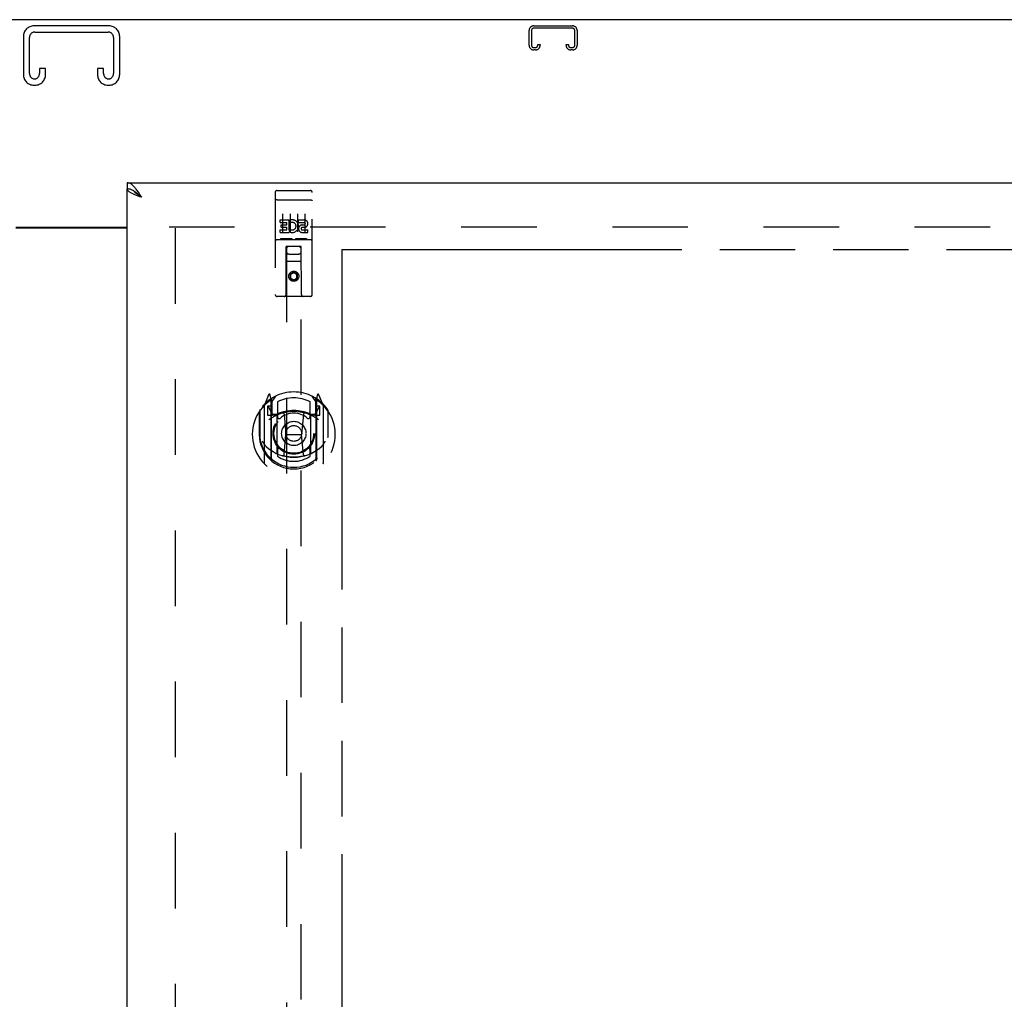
# Model space of a CAD drawing. Header units: inches. Extents: x 0 to 232, y 0 to 150.
# Tile 11 of 17: x 75 to 92, y 96 to 112. Entities that reach past the tile are written whole.
import ezdxf

# ---------------------------------------------------------------- set-up
doc = ezdxf.new("R2010")
doc.units = ezdxf.units.IN
doc.header["$LTSCALE"] = 12.75
doc.header["$MEASUREMENT"] = 0
doc.linetypes.add('HIDDEN', pattern=[0.2, 0.1, -0.1])
doc.linetypes.add('PHANTOM', pattern=[0.8, 0.45, -0.05, 0.1, -0.05, 0.1, -0.05])
doc.layers.get('0').update_dxf_attribs({"linetype": 'CONTINUOUS'})
for name, color, linetype in [('02___PRT_ALL_AXES', 7, 'CONTINUOUS'), ('AVAILABLE_DOOR_SPACE', 7, 'CONTINUOUS'), ('DEFAULT_2', 8, 'HIDDEN'), ('DIMENSIONS', 7, 'CONTINUOUS')]:
    doc.layers.add(name, color=color, linetype=linetype)
doc.styles.get("Standard").update_dxf_attribs({"font": 'arial.ttf'})
doc.dimstyles.new('DIMSTYLE_1', dxfattribs={"dimtxt": 1.022727, "dimasz": 1.363636, "dimexe": 0.09, "dimexo": 0.07, "dimgap": 0.0375, "dimtad": 0, "dimtih": 1, "dimtoh": 1, "dimzin": 4, "dimdsep": 46, "dimtxsty": 'Standard', "dimblk": '_FILLED', "dimblk1": '_FILLED', "dimblk2": '_FILLED', "dimcen": 0.09, "dimazin": 1, "dimtfac": 1, "dimtdec": 3, "dimtofl": 0, "dimtmove": 0, "dimatfit": 3, "dimldrblk": '_FILLED', "dimfxl": 1, "dimtolj": 1, "dimtzin": 4, "dimarcsym": 0})

# ---------------------------------------------------------------- blocks, each defined once
blk = doc.blocks.new('_FILLED')
at = {"color": 0, "linetype": 'ByBlock'}
blk.add_solid([(0, 0), (-1, 0.2), (-1, -0.2)], dxfattribs=at)
blk = doc.blocks.new('*D13')
at = {"layer": 'DIMENSIONS', "color": 2, "linetype": 'Continuous'}
for p, q in [((76.796, 92.536), (74.069, 92.536)), ((80.421, 92.536), (83.202, 92.536))]:
    blk.add_line(p, q, dxfattribs=at)
at = {"layer": 'DIMENSIONS', "color": 2, "linetype": 'Continuous', "xscale": 1.3636363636, "yscale": 1.3636363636, "zscale": 1.3636363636}
blk.add_blockref('_FILLED', (76.796, 92.536), dxfattribs=at)
at = {"layer": 'DIMENSIONS', "color": 2, "linetype": 'Continuous', "xscale": 1.3636363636, "yscale": 1.3636363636, "zscale": 1.3636363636, "rotation": 180}
blk.add_blockref('_FILLED', (80.421, 92.536), dxfattribs=at)
at = {"layer": 'DIMENSIONS', "color": 2, "linetype": 'Continuous', "insert": (83.714, 93.047), "char_height": 1.0227, "width": 2.77923, "attachment_point": 1, "line_spacing_factor": 0.9}
blk.add_mtext('3.63', dxfattribs=at)
blk = doc.blocks.new('*D14')
at = {"layer": 'DIMENSIONS', "color": 2, "linetype": 'Continuous'}
for p, q in [((71.296, 88.778), (68.936, 88.778)), ((74.921, 88.778), (77.649, 88.778))]:
    blk.add_line(p, q, dxfattribs=at)
at = {"layer": 'DIMENSIONS', "color": 2, "linetype": 'Continuous', "xscale": 1.3636363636, "yscale": 1.3636363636, "zscale": 1.3636363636}
blk.add_blockref('_FILLED', (71.296, 88.778), dxfattribs=at)
at = {"layer": 'DIMENSIONS', "color": 2, "linetype": 'Continuous', "xscale": 1.3636363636, "yscale": 1.3636363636, "zscale": 1.3636363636, "rotation": 180}
blk.add_blockref('_FILLED', (74.921, 88.778), dxfattribs=at)
at = {"layer": 'DIMENSIONS', "color": 2, "linetype": 'Continuous', "insert": (68.424, 89.289), "char_height": 1.0227, "width": 2.77923, "attachment_point": 3, "line_spacing_factor": 0.9}
blk.add_mtext('3.63', dxfattribs=at)

msp = doc.modelspace()

# ---------------------------------------------------------------- linework, layer by layer
at = {"color": 3, "linetype": 'Continuous'}
for p, q in [((105.807, 112.457), (45.911, 112.457)), ((76.796, 109.707), (105.484, 109.707)), ((76.796, 47.311), (76.796, 109.603)), ((74.921, 108.957), (76.796, 108.957)), ((76.796, 108.942), (74.921, 108.942))]:
    msp.add_line(p, q, dxfattribs=at)
at = {"color": 7, "linetype": 'Continuous'}
for p, q in [((76.796, 109.707), (76.796, 109.603)), ((76.92, 109.561), (76.909, 109.568))]:
    msp.add_line(p, q, dxfattribs=at)
at = {"color": 3, "linetype": 'Continuous'}
for points in [[(76.951, 109.598), (76.94, 109.611), (76.93, 109.623), (76.92, 109.635), (76.909, 109.646), (76.899, 109.656), (76.889, 109.666), (76.879, 109.674), (76.868, 109.682), (76.858, 109.688), (76.848, 109.694), (76.838, 109.699), (76.827, 109.702), (76.817, 109.705), (76.807, 109.707), (76.796, 109.707)], [(76.903, 109.515), (76.891, 109.521), (76.88, 109.526), (76.869, 109.532), (76.858, 109.537), (76.849, 109.543), (76.84, 109.548), (76.832, 109.554), (76.825, 109.559), (76.818, 109.565), (76.812, 109.57), (76.808, 109.576), (76.804, 109.581), (76.801, 109.587), (76.798, 109.592), (76.797, 109.598), (76.796, 109.603)], [(77.043, 109.461), (77.013, 109.472), (76.999, 109.477), (76.984, 109.483), (76.97, 109.488), (76.956, 109.493), (76.942, 109.499), (76.928, 109.504), (76.915, 109.51), (76.903, 109.515)], [(77.043, 109.461), (77.033, 109.477), (77.022, 109.493), (77.012, 109.509), (77.002, 109.524), (76.992, 109.54), (76.981, 109.555), (76.971, 109.57), (76.961, 109.584), (76.951, 109.598)]]:
    msp.add_lwpolyline(points, dxfattribs=at)
at = {"color": 7, "linetype": 'Continuous'}
for points in [[(76.909, 109.568), (76.899, 109.574), (76.889, 109.579), (76.879, 109.584), (76.868, 109.588), (76.858, 109.592), (76.848, 109.596), (76.838, 109.598), (76.827, 109.6), (76.817, 109.602), (76.807, 109.603), (76.796, 109.603)], [(77.043, 109.461), (77.033, 109.467), (77.023, 109.474), (77.013, 109.48), (77.003, 109.487), (76.993, 109.493), (76.984, 109.499), (76.975, 109.506), (76.966, 109.512), (76.958, 109.519), (76.95, 109.525), (76.942, 109.532), (76.935, 109.538), (76.929, 109.545), (76.923, 109.551), (76.918, 109.558), (76.913, 109.564), (76.912, 109.566)], [(77.043, 109.461), (77.033, 109.47), (77.022, 109.479), (77.012, 109.488), (77.002, 109.497), (76.992, 109.506), (76.981, 109.515), (76.971, 109.524), (76.961, 109.532), (76.951, 109.54), (76.94, 109.547), (76.93, 109.555), (76.92, 109.561)]]:
    msp.add_lwpolyline(points, dxfattribs=at)
at = {"layer": '02___PRT_ALL_AXES', "color": 8, "linetype": 'HIDDEN'}
for p, q in [((79.326, 109.575), (79.891, 109.575)), ((79.377, 109.039), (79.377, 109.082)), ((79.377, 109.082), (79.533, 109.082)), ((79.377, 109.039), (79.491, 109.039)), ((79.398, 108.955), (79.398, 108.997)), ((79.398, 108.997), (79.491, 108.997)), ((79.491, 108.997), (79.491, 109.039)), ((79.533, 108.904), (79.533, 109.082)), ((79.558, 109.034), (79.541, 109.073)), ((79.69, 109.039), (79.69, 109.082)), ((79.69, 109.082), (79.782, 109.082)), ((79.69, 109.039), (79.782, 109.039)), ((79.753, 108.996), (79.782, 108.996)), ((79.377, 108.869), (79.377, 108.911)), ((79.377, 108.911), (79.491, 108.911)), ((79.377, 108.869), (79.533, 108.869)), ((79.398, 108.955), (79.491, 108.955)), ((79.491, 108.911), (79.491, 108.955)), ((79.533, 108.904), (79.546, 108.923)), ((79.533, 108.869), (79.533, 108.881)), ((79.537, 108.879), (79.533, 108.881)), ((79.749, 108.955), (79.796, 108.955)), ((79.753, 108.911), (79.846, 108.911)), ((79.753, 108.869), (79.846, 108.869)), ((79.846, 108.869), (79.846, 108.911)), ((79.326, 108.747), (79.891, 108.747))]:
    msp.add_line(p, q, dxfattribs=at)
msp.add_circle((79.609, 108.13), 0.085, dxfattribs=at)
for centre, radius, start, end in [((79.583, 108.975), 0.107, 244.2636, 113.4027), ((79.583, 108.975), 0.0639, 234.8895, 113.4026), ((79.753, 108.932), 0.0635, 90, 270), ((79.782, 109.017), 0.0644, 282.2995, 90.0775), ((79.782, 109.017), 0.0219, 269.9011, 90), ((79.753, 108.933), 0.0219, 100.307, 270)]:
    msp.add_arc(centre, radius, start, end, dxfattribs=at)
at = {"layer": 'AVAILABLE_DOOR_SPACE', "color": 4, "linetype": 'PHANTOM'}
for q in [(80.421, 79.332), (103.734, 108.582)]:
    msp.add_line((80.421, 108.582), q, dxfattribs=at)
at = {"layer": 'DEFAULT_2', "color": 8, "linetype": 'HIDDEN'}
for p, q in [((76.491, 112.353), (75.226, 112.353)), ((83.658, 112.353), (84.31, 112.353)), ((84.31, 112.313), (83.658, 112.313)), ((75.046, 112.173), (75.046, 111.533)), ((75.15, 111.547), (75.15, 112.159)), ((75.24, 112.249), (76.477, 112.249)), ((76.567, 112.159), (76.567, 111.547)), ((76.671, 111.533), (76.671, 112.173)), ((83.578, 112.027), (83.578, 112.273)), ((83.618, 112.273), (83.618, 112.027)), ((84.35, 112.027), (84.35, 112.273)), ((84.39, 112.273), (84.39, 112.027)), ((83.658, 111.987), (83.685, 111.987)), ((83.725, 112.027), (83.725, 112.041)), ((83.725, 112.041), (83.765, 112.041)), ((83.765, 112.041), (83.765, 112.027)), ((84.203, 112.027), (84.203, 112.041)), ((84.203, 112.041), (84.243, 112.041)), ((84.243, 112.041), (84.243, 112.027)), ((84.283, 111.987), (84.31, 111.987)), ((83.685, 111.947), (83.658, 111.947)), ((84.31, 111.947), (84.283, 111.947)), ((75.317, 111.634), (75.317, 111.547)), ((75.421, 111.634), (75.317, 111.634)), ((75.421, 111.533), (75.421, 111.634)), ((76.296, 111.634), (76.296, 111.533)), ((76.4, 111.634), (76.296, 111.634)), ((76.4, 111.547), (76.4, 111.634)), ((75.226, 111.353), (75.241, 111.353)), ((76.476, 111.353), (76.491, 111.353)), ((79.296, 109.545), (79.296, 107.82)), ((79.391, 109.575), (79.576, 109.575)), ((79.641, 109.575), (79.826, 109.575)), ((79.921, 107.82), (79.921, 109.545)), ((79.313, 109.416), (79.312, 109.416)), ((79.314, 109.416), (79.313, 109.416)), ((79.315, 109.416), (79.314, 109.416)), ((79.315, 109.416), (79.315, 109.416)), ((79.316, 109.416), (79.315, 109.416)), ((79.317, 109.416), (79.316, 109.416)), ((79.318, 109.416), (79.317, 109.416)), ((79.319, 109.416), (79.318, 109.416)), ((79.319, 109.416), (79.319, 109.416)), ((79.32, 109.416), (79.319, 109.416)), ((79.321, 109.416), (79.32, 109.416)), ((79.322, 109.417), (79.321, 109.416)), ((79.323, 109.417), (79.322, 109.417)), ((79.324, 109.417), (79.323, 109.417)), ((79.324, 109.417), (79.324, 109.417)), ((79.325, 109.417), (79.324, 109.417)), ((79.326, 109.417), (79.325, 109.417)), ((79.326, 109.417), (79.891, 109.417)), ((79.891, 109.417), (79.892, 109.417)), ((79.892, 109.417), (79.893, 109.417)), ((79.893, 109.417), (79.894, 109.417)), ((79.894, 109.417), (79.895, 109.417)), ((79.895, 109.417), (79.896, 109.417)), ((79.896, 109.417), (79.896, 109.417)), ((79.896, 109.417), (79.897, 109.416)), ((79.897, 109.416), (79.898, 109.416)), ((79.898, 109.416), (79.899, 109.416)), ((79.899, 109.416), (79.9, 109.416)), ((79.9, 109.416), (79.901, 109.416)), ((79.901, 109.416), (79.901, 109.416)), ((79.901, 109.416), (79.902, 109.416)), ((79.902, 109.416), (79.903, 109.416)), ((79.903, 109.416), (79.904, 109.416)), ((79.904, 109.416), (79.904, 109.416)), ((79.421, 109.183), (79.421, 108.877)), ((79.546, 109.183), (79.546, 108.877)), ((79.671, 109.183), (79.671, 108.877)), ((79.796, 109.183), (79.796, 108.877)), ((104.109, 108.957), (77.505, 108.957)), ((77.609, 108.942), (77.609, 47.972)), ((79.326, 108.747), (79.891, 108.747)), ((79.57, 108.763), (79.398, 108.763)), ((79.82, 108.763), (79.648, 108.763)), ((79.479, 107.82), (79.482, 108.63)), ((79.484, 108.63), (79.482, 108.63)), ((79.484, 108.63), (79.484, 80.628)), ((79.734, 108.63), (79.484, 108.63)), ((79.524, 108.505), (79.694, 108.505)), ((79.734, 80.628), (79.734, 108.63)), ((79.735, 108.63), (79.734, 108.63)), ((79.739, 107.82), (79.735, 108.63)), ((79.737, 108.38), (79.481, 108.38)), ((79.609, 108.201), (79.546, 108.165)), ((79.546, 108.165), (79.546, 108.093)), ((79.546, 108.165), (79.556, 108.16)), ((79.609, 108.19), (79.556, 108.16)), ((79.556, 108.16), (79.556, 108.099)), ((79.609, 108.201), (79.609, 108.19)), ((79.671, 108.165), (79.609, 108.201)), ((79.661, 108.16), (79.609, 108.19)), ((79.671, 108.165), (79.661, 108.16)), ((79.661, 108.099), (79.661, 108.16)), ((79.671, 108.093), (79.671, 108.165)), ((79.546, 108.093), (79.556, 108.099)), ((79.546, 108.093), (79.609, 108.057)), ((79.556, 108.099), (79.609, 108.069)), ((79.609, 108.069), (79.661, 108.099)), ((79.609, 108.057), (79.671, 108.093)), ((79.609, 108.057), (79.609, 108.069)), ((79.671, 108.093), (79.661, 108.099)), ((79.891, 107.79), (79.326, 107.79)), ((79.184, 106.129), (79.113, 105.954)), ((79.206, 106.05), (79.205, 106.049)), ((79.205, 106.049), (79.205, 106.049)), ((79.205, 106.049), (79.205, 106.049)), ((79.226, 106.046), (79.212, 106.126)), ((79.226, 105.03), (79.226, 106.046)), ((79.234, 105.999), (79.304, 106.108)), ((79.234, 105.055), (79.234, 106.058)), ((79.236, 106.033), (79.236, 105.826)), ((79.334, 106.011), (79.334, 105.758)), ((79.884, 105.758), (79.884, 106.011)), ((79.914, 106.108), (79.984, 105.999)), ((79.981, 105.826), (79.981, 106.033)), ((79.984, 105.055), (79.984, 106.058)), ((80.006, 106.126), (79.991, 106.046)), ((79.991, 106.046), (79.991, 105.03)), ((80.013, 106.049), (80.008, 106.052)), ((80.105, 105.954), (80.034, 106.129)), ((79.026, 105.848), (79.026, 105.46)), ((79.034, 105.871), (79.034, 105.413)), ((79.109, 105.943), (79.109, 104.976)), ((79.166, 105.939), (79.166, 105.789)), ((79.234, 105.939), (79.166, 105.939)), ((79.175, 105.931), (79.204, 105.885)), ((80.051, 105.939), (79.984, 105.939)), ((80.014, 105.885), (80.043, 105.931)), ((80.051, 105.789), (80.051, 105.939)), ((80.109, 104.976), (80.109, 105.943)), ((80.184, 105.871), (80.184, 105.413)), ((80.191, 105.46), (80.191, 105.848)), ((79.166, 105.789), (79.226, 105.789)), ((79.326, 105.788), (79.254, 105.788)), ((79.256, 105.806), (79.322, 105.806)), ((79.326, 105.147), (79.326, 105.778)), ((79.446, 105.804), (79.476, 105.46)), ((79.772, 105.804), (79.741, 105.46)), ((79.964, 105.788), (79.891, 105.788)), ((79.891, 105.778), (79.891, 105.147)), ((79.896, 105.806), (79.961, 105.806)), ((79.991, 105.789), (80.051, 105.789)), ((79.026, 105.46), (79.041, 105.46)), ((79.034, 105.413), (79.034, 105.41)), ((79.446, 105.12), (79.476, 105.46)), ((79.476, 105.46), (79.741, 105.46)), ((79.772, 105.12), (79.741, 105.46)), ((80.191, 105.46), (80.176, 105.46)), ((80.184, 105.413), (80.184, 105.41)), ((79.334, 105.197), (79.334, 105.094)), ((79.884, 105.094), (79.884, 105.197))]:
    msp.add_line(p, q, dxfattribs=at)
for points in [[(79.312, 109.416), (79.312, 109.416), (79.312, 109.416), (79.311, 109.416), (79.311, 109.416), (79.311, 109.415), (79.31, 109.415), (79.31, 109.415), (79.309, 109.415), (79.309, 109.415), (79.309, 109.415), (79.308, 109.415), (79.308, 109.415), (79.308, 109.415), (79.307, 109.415), (79.307, 109.415), (79.307, 109.415), (79.306, 109.415), (79.306, 109.415), (79.306, 109.415), (79.306, 109.415), (79.305, 109.414), (79.305, 109.414), (79.305, 109.414), (79.304, 109.414), (79.304, 109.414), (79.304, 109.414), (79.304, 109.414), (79.303, 109.414), (79.303, 109.414), (79.303, 109.414), (79.303, 109.414), (79.302, 109.414), (79.302, 109.413), (79.302, 109.413), (79.302, 109.413), (79.301, 109.413), (79.301, 109.413), (79.301, 109.413), (79.301, 109.413), (79.3, 109.413), (79.3, 109.413), (79.3, 109.413), (79.3, 109.413), (79.3, 109.412), (79.299, 109.412), (79.299, 109.412), (79.299, 109.412), (79.299, 109.412), (79.299, 109.412), (79.299, 109.412), (79.298, 109.412), (79.298, 109.412), (79.298, 109.412), (79.298, 109.412), (79.298, 109.411), (79.298, 109.411), (79.298, 109.411), (79.298, 109.411), (79.297, 109.411), (79.297, 109.411), (79.297, 109.411), (79.297, 109.411), (79.297, 109.411), (79.297, 109.411), (79.297, 109.41), (79.297, 109.41), (79.297, 109.41), (79.297, 109.41), (79.297, 109.41), (79.297, 109.41), (79.297, 109.41), (79.297, 109.41), (79.297, 109.41), (79.297, 109.409), (79.296, 109.409), (79.296, 109.409), (79.296, 109.409)], [(79.904, 109.416), (79.905, 109.416), (79.906, 109.416), (79.906, 109.416), (79.906, 109.416), (79.907, 109.416), (79.907, 109.416), (79.907, 109.415), (79.908, 109.415), (79.908, 109.415), (79.908, 109.415), (79.909, 109.415), (79.909, 109.415), (79.91, 109.415), (79.91, 109.415), (79.91, 109.415), (79.911, 109.415), (79.911, 109.415), (79.911, 109.415), (79.911, 109.415), (79.912, 109.415), (79.912, 109.415), (79.912, 109.415), (79.913, 109.414), (79.913, 109.414), (79.913, 109.414), (79.914, 109.414), (79.914, 109.414), (79.914, 109.414), (79.914, 109.414), (79.915, 109.414), (79.915, 109.414), (79.915, 109.414), (79.915, 109.414), (79.916, 109.414), (79.916, 109.413), (79.916, 109.413), (79.916, 109.413), (79.917, 109.413), (79.917, 109.413), (79.917, 109.413), (79.917, 109.413), (79.918, 109.413), (79.918, 109.413), (79.918, 109.413), (79.918, 109.413), (79.918, 109.412), (79.919, 109.412), (79.919, 109.412), (79.919, 109.412), (79.919, 109.412), (79.919, 109.412), (79.919, 109.412), (79.92, 109.412), (79.92, 109.412), (79.92, 109.412), (79.92, 109.412), (79.92, 109.411), (79.92, 109.411), (79.92, 109.411), (79.92, 109.411), (79.921, 109.411), (79.921, 109.411), (79.921, 109.411), (79.921, 109.411), (79.921, 109.411), (79.921, 109.411), (79.921, 109.41), (79.921, 109.41), (79.921, 109.41), (79.921, 109.41), (79.921, 109.41), (79.921, 109.41), (79.921, 109.41), (79.921, 109.41), (79.921, 109.41), (79.921, 109.409), (79.921, 109.409), (79.921, 109.409), (79.921, 109.409)], [(79.398, 108.763), (79.398, 108.763), (79.398, 108.763), (79.397, 108.763), (79.397, 108.763), (79.397, 108.763), (79.397, 108.763), (79.397, 108.763), (79.396, 108.763), (79.396, 108.763), (79.396, 108.763), (79.396, 108.763), (79.396, 108.763), (79.396, 108.763), (79.395, 108.763), (79.395, 108.763), (79.395, 108.763), (79.395, 108.763), (79.395, 108.763), (79.395, 108.763), (79.394, 108.763), (79.394, 108.763), (79.394, 108.763), (79.394, 108.763), (79.394, 108.763), (79.394, 108.763), (79.394, 108.763), (79.393, 108.763), (79.393, 108.763), (79.393, 108.763), (79.393, 108.763), (79.393, 108.763), (79.393, 108.763), (79.393, 108.763), (79.393, 108.763), (79.393, 108.763), (79.392, 108.763), (79.392, 108.763), (79.392, 108.763), (79.392, 108.764), (79.392, 108.764), (79.392, 108.764), (79.392, 108.764), (79.392, 108.764), (79.392, 108.764), (79.392, 108.764), (79.391, 108.764)], [(79.576, 108.764), (79.576, 108.764), (79.576, 108.764), (79.576, 108.764), (79.576, 108.764), (79.576, 108.764), (79.576, 108.764), (79.576, 108.764), (79.576, 108.763), (79.576, 108.763), (79.576, 108.763), (79.575, 108.763), (79.575, 108.763), (79.575, 108.763), (79.575, 108.763), (79.575, 108.763), (79.575, 108.763), (79.575, 108.763), (79.575, 108.763), (79.574, 108.763), (79.574, 108.763), (79.574, 108.763), (79.574, 108.763), (79.574, 108.763), (79.574, 108.763), (79.574, 108.763), (79.574, 108.763), (79.573, 108.763), (79.573, 108.763), (79.573, 108.763), (79.573, 108.763), (79.573, 108.763), (79.573, 108.763), (79.572, 108.763), (79.572, 108.763), (79.572, 108.763), (79.572, 108.763), (79.572, 108.763), (79.571, 108.763), (79.571, 108.763), (79.571, 108.763), (79.571, 108.763), (79.571, 108.763), (79.571, 108.763), (79.57, 108.763), (79.57, 108.763)], [(79.648, 108.763), (79.648, 108.763), (79.648, 108.763), (79.647, 108.763), (79.647, 108.763), (79.647, 108.763), (79.647, 108.763), (79.647, 108.763), (79.646, 108.763), (79.646, 108.763), (79.646, 108.763), (79.646, 108.763), (79.646, 108.763), (79.646, 108.763), (79.645, 108.763), (79.645, 108.763), (79.645, 108.763), (79.645, 108.763), (79.645, 108.763), (79.645, 108.763), (79.644, 108.763), (79.644, 108.763), (79.644, 108.763), (79.644, 108.763), (79.644, 108.763), (79.644, 108.763), (79.644, 108.763), (79.643, 108.763), (79.643, 108.763), (79.643, 108.763), (79.643, 108.763), (79.643, 108.763), (79.643, 108.763), (79.643, 108.763), (79.643, 108.763), (79.643, 108.763), (79.642, 108.763), (79.642, 108.763), (79.642, 108.763), (79.642, 108.764), (79.642, 108.764), (79.642, 108.764), (79.642, 108.764), (79.642, 108.764), (79.642, 108.764), (79.642, 108.764), (79.641, 108.764)], [(79.826, 108.764), (79.826, 108.764), (79.826, 108.764), (79.826, 108.764), (79.826, 108.764), (79.826, 108.764), (79.826, 108.764), (79.826, 108.764), (79.826, 108.763), (79.826, 108.763), (79.826, 108.763), (79.825, 108.763), (79.825, 108.763), (79.825, 108.763), (79.825, 108.763), (79.825, 108.763), (79.825, 108.763), (79.825, 108.763), (79.825, 108.763), (79.824, 108.763), (79.824, 108.763), (79.824, 108.763), (79.824, 108.763), (79.824, 108.763), (79.824, 108.763), (79.824, 108.763), (79.824, 108.763), (79.823, 108.763), (79.823, 108.763), (79.823, 108.763), (79.823, 108.763), (79.823, 108.763), (79.823, 108.763), (79.822, 108.763), (79.822, 108.763), (79.822, 108.763), (79.822, 108.763), (79.822, 108.763), (79.822, 108.763), (79.821, 108.763), (79.821, 108.763), (79.821, 108.763), (79.821, 108.763), (79.821, 108.763), (79.82, 108.763), (79.82, 108.763)], [(79.076, 105.346), (79.08, 105.341), (79.083, 105.336), (79.086, 105.331), (79.088, 105.326), (79.091, 105.322), (79.094, 105.318), (79.097, 105.314), (79.099, 105.31), (79.102, 105.306), (79.104, 105.302), (79.107, 105.299), (79.109, 105.296), (79.112, 105.292), (79.114, 105.289), (79.116, 105.286), (79.118, 105.284), (79.12, 105.281), (79.123, 105.278), (79.125, 105.276), (79.127, 105.273), (79.129, 105.271), (79.131, 105.269), (79.133, 105.266), (79.135, 105.264), (79.136, 105.262), (79.138, 105.26), (79.14, 105.258), (79.142, 105.257), (79.143, 105.255), (79.145, 105.253), (79.147, 105.252), (79.148, 105.25), (79.15, 105.249), (79.152, 105.247), (79.153, 105.246), (79.155, 105.245)], [(80.063, 105.245), (80.065, 105.246), (80.066, 105.247), (80.068, 105.249), (80.069, 105.25), (80.071, 105.252), (80.073, 105.253), (80.074, 105.255), (80.076, 105.257), (80.078, 105.258), (80.08, 105.26), (80.082, 105.262), (80.083, 105.264), (80.085, 105.266), (80.087, 105.269), (80.089, 105.271), (80.091, 105.273), (80.093, 105.276), (80.095, 105.278), (80.097, 105.281), (80.1, 105.284), (80.102, 105.286), (80.104, 105.289), (80.106, 105.292), (80.109, 105.296), (80.111, 105.299), (80.114, 105.302), (80.116, 105.306), (80.119, 105.31), (80.121, 105.314), (80.124, 105.318), (80.127, 105.322), (80.129, 105.326), (80.132, 105.331), (80.135, 105.336), (80.138, 105.341), (80.141, 105.346)], [(79.797, 105.103), (79.792, 105.101), (79.786, 105.1), (79.781, 105.099), (79.775, 105.097), (79.77, 105.096), (79.764, 105.095), (79.759, 105.093), (79.753, 105.092), (79.748, 105.091), (79.742, 105.09), (79.737, 105.089), (79.731, 105.088), (79.726, 105.087), (79.72, 105.086), (79.715, 105.085), (79.709, 105.084), (79.704, 105.084), (79.698, 105.083), (79.693, 105.082), (79.687, 105.081), (79.682, 105.081), (79.676, 105.08), (79.67, 105.08), (79.665, 105.079), (79.659, 105.079), (79.654, 105.079), (79.648, 105.078), (79.643, 105.078), (79.637, 105.078), (79.631, 105.077), (79.626, 105.077), (79.62, 105.077), (79.615, 105.077), (79.609, 105.077), (79.603, 105.077), (79.598, 105.077), (79.592, 105.077), (79.587, 105.077), (79.581, 105.078), (79.575, 105.078), (79.57, 105.078), (79.564, 105.079), (79.559, 105.079), (79.553, 105.079), (79.547, 105.08), (79.542, 105.08), (79.536, 105.081), (79.531, 105.081), (79.525, 105.082), (79.52, 105.083), (79.514, 105.084), (79.509, 105.084), (79.503, 105.085), (79.498, 105.086), (79.492, 105.087), (79.486, 105.088), (79.481, 105.089), (79.475, 105.09), (79.47, 105.091), (79.465, 105.092), (79.459, 105.093), (79.454, 105.095), (79.448, 105.096), (79.443, 105.097), (79.437, 105.099), (79.432, 105.1), (79.426, 105.101), (79.421, 105.103)]]:
    msp.add_lwpolyline(points, dxfattribs=at)
for centre, radius in [((79.609, 108.13), 0.0845), ((79.609, 105.478), 0.35), ((79.609, 105.478), 0.335), ((79.609, 105.478), 0.205), ((79.609, 105.478), 0.133)]:
    msp.add_circle(centre, radius, dxfattribs=at)
for centre, radius, start, end in [((75.226, 112.173), 0.18, 90, 180), ((76.491, 112.173), 0.18, 0, 90), ((83.658, 112.273), 0.08, 90, 180), ((83.658, 112.273), 0.04, 90, 180), ((84.31, 112.273), 0.08, 0, 90), ((84.31, 112.273), 0.04, 0, 90), ((75.24, 112.159), 0.09, 90, 180), ((76.477, 112.159), 0.09, 0, 90), ((83.658, 112.027), 0.08, 180, 270), ((83.658, 112.027), 0.04, 180, 270), ((83.685, 112.027), 0.08, 270, 360), ((83.685, 112.027), 0.04, 270, 360), ((84.283, 112.027), 0.08, 180, 270), ((84.283, 112.027), 0.04, 180, 270), ((84.31, 112.027), 0.08, 270, 360), ((84.31, 112.027), 0.04, 270, 360), ((75.226, 111.533), 0.18, 180, 270), ((75.24, 111.547), 0.09, 180, 261.7808), ((75.227, 111.547), 0.09, 270, 360), ((75.241, 111.533), 0.18, 270, 360), ((76.476, 111.533), 0.18, 180, 270), ((76.49, 111.547), 0.09, 180, 261.7808), ((76.477, 111.547), 0.09, 270, 360), ((76.491, 111.533), 0.18, 270, 360), ((79.326, 109.545), 0.03, 90, 180), ((79.891, 109.545), 0.03, 0, 90), ((79.326, 108.717), 0.03, 90, 180), ((79.891, 108.717), 0.03, 0, 90), ((79.524, 108.59), 0.04, 90, 180), ((79.524, 108.545), 0.04, 180, 270), ((79.694, 108.59), 0.04, 0, 90), ((79.694, 108.545), 0.04, 270, 360), ((79.326, 107.82), 0.03, 180, 270), ((79.449, 107.82), 0.03, 270, 360), ((79.769, 107.82), 0.03, 180, 270), ((79.891, 107.82), 0.03, 270, 360), ((79.609, 105.478), 0.7, 35.2961, 144.7039), ((79.609, 105.46), 0.7, 125.5126, 54.4874), ((79.197, 106.124), 0.015, 10, 158.1959), ((79.214, 106.013), 0.02, 0, 125.5126), ((79.216, 106.033), 0.02, 0, 125.2543), ((79.254, 106.058), 0.02, 121.4688, 179.9992), ((79.609, 105.478), 0.6, 62.7204, 117.2796), ((79.964, 106.058), 0.02, 0, 58.5295), ((80.001, 106.033), 0.02, 54.7457, 180), ((80.004, 106.013), 0.02, 54.4874, 180), ((80.02, 106.124), 0.015, 21.8041, 170), ((79.054, 105.871), 0.02, 144.7039, 180), ((79.124, 105.943), 0.015, 135.0748, 180), ((79.179, 105.934), 0.005, 90, 212.6792), ((79.609, 105.147), 0.7, 53.2319, 126.7681), ((79.046, 105.784), 0.188, 0, 32.6792), ((79.609, 105.165), 0.7, 66.536, 113.464), ((80.172, 105.784), 0.188, 147.3208, 180), ((80.039, 105.934), 0.005, 327.3208, 90), ((80.094, 105.943), 0.015, 0, 44.9252), ((80.164, 105.871), 0.02, 0, 35.2961), ((79.254, 105.808), 0.02, 180, 270), ((79.256, 105.826), 0.02, 180, 270), ((79.322, 105.826), 0.02, 270, 293.464), ((79.341, 105.778), 0.015, 112.9863, 180), ((79.364, 105.758), 0.03, 180, 311.1261), ((79.609, 105.478), 0.343, 48.8739, 131.1261), ((79.426, 105.802), 0.02, 5.0796, 105.6131), ((79.792, 105.802), 0.02, 74.3869, 174.9204), ((79.854, 105.758), 0.03, 228.8739, 360), ((79.876, 105.778), 0.015, 0, 67.0137), ((79.896, 105.826), 0.02, 246.536, 270), ((79.961, 105.826), 0.02, 270, 360), ((79.964, 105.808), 0.02, 270, 360), ((79.609, 105.462), 0.583, 180.2464, 359.7536), ((79.054, 105.413), 0.02, 180, 187.6622), ((79.609, 105.488), 0.58, 187.6622, 352.3378), ((80.164, 105.413), 0.02, 352.3378, 360), ((79.609, 105.777), 0.7, 229.529, 310.471), ((79.364, 105.197), 0.03, 48.8739, 180), ((79.609, 105.478), 0.343, 228.8739, 311.1261), ((79.854, 105.197), 0.03, 0, 131.1261), ((79.241, 105.03), 0.015, 180, 229.6413), ((79.254, 105.055), 0.02, 180, 230.6594), ((79.341, 105.147), 0.015, 180, 247.0137), ((79.609, 105.488), 0.48, 235.0461, 304.9539), ((79.426, 105.122), 0.02, 254.4248, 354.9204), ((79.792, 105.122), 0.02, 185.0796, 285.5752), ((79.876, 105.147), 0.015, 292.9863, 360), ((79.964, 105.055), 0.02, 309.3378, 359.9984), ((79.976, 105.03), 0.015, 310.3587, 360), ((79.124, 104.976), 0.015, 180, 224.9252), ((80.094, 104.976), 0.015, 315.0748, 360)]:
    msp.add_arc(centre, radius, start, end, dxfattribs=at)

# ---------------------------------------------------------------- dimensions: what is measured, and where the dimension line sits
at = {"layer": 'DIMENSIONS', "color": 2, "linetype": 'Continuous'}
for base, p1, p2, picture, middle in [((74.921475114, 88.77774174), (71.296475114, 79.332113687), (74.921475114, 109.583113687), '*D14', (67.033526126, 88.77203605)), ((80.421475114, 92.535803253), (76.796475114, 47.331113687), (80.421475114, 108.582113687), '*D13', (85.101952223, 92.530100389))]:
    dim = msp.add_linear_dim(base=base, p1=p1, p2=p2, dimstyle='DIMSTYLE_1', dxfattribs=at)
    dim.commit()
    dim.dimension.update_dxf_attribs({"geometry": picture, "text_midpoint": middle, "dimtype": 160})

doc.saveas('drawing.dxf')
